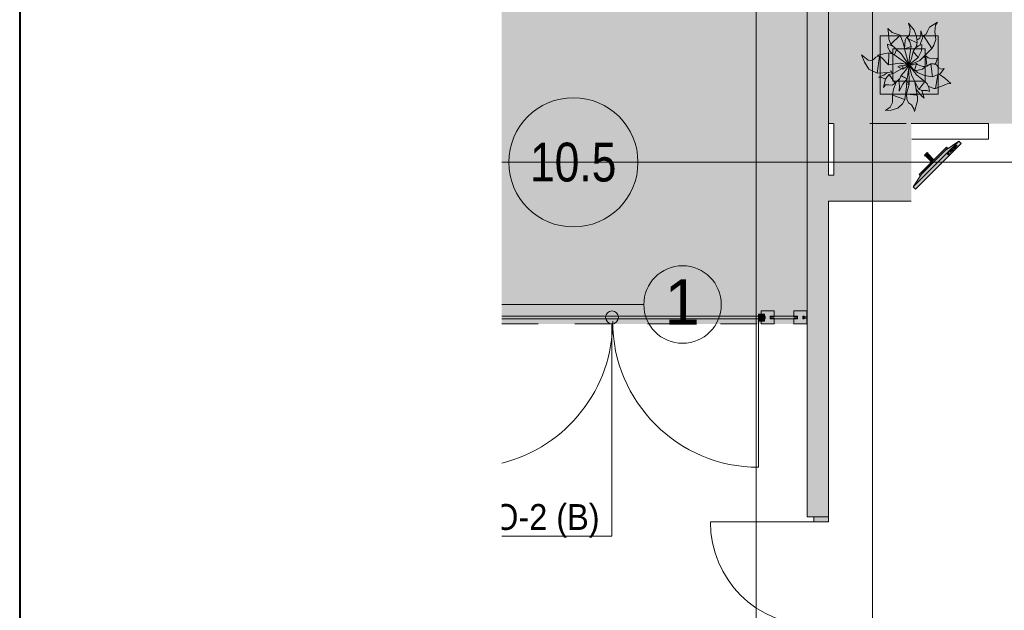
# Model space of a CAD drawing. Header units: millimetres. Extents: x 0 to 1184, y 0 to 836.
# Tile 3 of 256: x 20 to 96, y 235 to 281. Entities that reach past the tile are written whole.
import ezdxf
from ezdxf.xclip import XClip

# ---------------------------------------------------------------- set-up
doc = ezdxf.new("R2010")
doc.units = ezdxf.units.MM
doc.header["$MEASUREMENT"] = 0
doc.header["$XCLIPFRAME"] = 0
for name, pattern in [('Wipeout_Contour', [1000, 0, -1000]), ('Штриховая', [5.644444, 2.822222, -2.822222]), ('Штрихпунктирная', [6.702778, 3.527778, -1.763889, 0, -1.411111])]:
    doc.linetypes.add(name, pattern=pattern)
for name, color, linetype in [('1._1-й этаж (9)_1_Элемент Модели - Оси', 7, 'Continuous'), ('Интерьер - Мебель', 7, 'Continuous'), ('Конструктив - ГКЛ', 7, 'Continuous'), ('Конструктив - Колонны', 7, 'Continuous'), ('Конструктив - Стены наружние фасад', 7, 'Continuous'), ('Конструктив - Фасадные стены сущ', 7, 'Continuous'), ('Местность - Забор', 7, 'Continuous'), ('Элемент Модели - Зона', 7, 'Continuous'), ('Элемент модели - Зоны уличных помещений', 7, 'Continuous'), ('Элемент Модели - Оси', 7, 'Continuous'), ('Элемент модели - Оси Улица Бани', 7, 'Continuous')]:
    doc.layers.add(name, color=color, linetype=linetype)
doc.styles.add('СГЕНЕРИР_СТИЛЬ_1', font='txt')
doc.styles.add('СГЕНЕРИР_СТИЛЬ_3', font='txt')

# ---------------------------------------------------------------- blocks, each defined once
blk = doc.blocks.new('Чертеж_2_1', base_point=(205.472, 89.564))
at = {"layer": '1._1-й этаж (9)_1_Элемент Модели - Оси', "color": 7, "linetype": 'Штрихпунктирная', "lineweight": 15}
blk.add_line((71.316, 269.564), (67.866, 269.564), dxfattribs=at)
at = {"layer": '1._1-й этаж (9)_1_Элемент Модели - Оси', "color": 7, "linetype": 'Continuous', "lineweight": 15}
blk.add_circle((62.866, 269.564), 5, dxfattribs=at)
at = {"layer": '1._1-й этаж (9)_1_Элемент Модели - Оси', "color": 7, "linetype": 'Continuous', "lineweight": 15, "insert": (59.506, 269.561), "char_height": 3, "attachment_point": 4, "style": 'СГЕНЕРИР_СТИЛЬ_1'}
blk.add_mtext('\\A1;{\\pql;\\pt0;\\fArial Narrow|b0|i0|c204|p34;10.5}', dxfattribs=at)
blk = doc.blocks.new('Чертеж_4_4', base_point=(-278.479, 89.564))
at = {"layer": 'Интерьер - Мебель', "linetype": 'Continuous', "lineweight": 0, "true_color": 0xffffff}
for points in [[(85.175, 277.884), (85.41, 277.311), (85.736, 276.768), (86.39, 276.45), (87.189, 276.503), (86.911, 276.316), (86.481, 276.155), (86.739, 276.119), (87.025, 276.002), (86.874, 275.361), (87.029, 275.547), (87.458, 275.544), (87.533, 275.538), (87.767, 275.681), (87.857, 275.762), (87.652, 275.223), (87.587, 274.815), (87.573, 274.254), (87.382, 273.837), (87.035, 273.572), (87.473, 273.61), (87.985, 273.757), (88.332, 274.09), (88.512, 274.42), (88.669, 275.638), (88.822, 275.499), (88.655, 274.858), (88.675, 274.439), (88.819, 274.161), (89.046, 274.012), (89.222, 273.711), (89.27, 273.487), (89.498, 274.31), (89.491, 274.7), (89.383, 275.265), (89.769, 274.747), (90.009, 274.525), (89.84, 275.119), (90.139, 275.121), (90.256, 275.133), (90.443, 275.039), (90.332, 275.454), (90.838, 275.277), (91.795, 275.626), (92.096, 275.654), (91.19, 276.393), (91.287, 276.435), (91.564, 276.83), (91.326, 276.771), (91.148, 276.885), (90.963, 277.098), (90.85, 277.138), (90.932, 277.241), (91.047, 277.619), (90.638, 277.573), (90.343, 277.649), (90.155, 277.81), (89.968, 277.692), (90.604, 278.38), (90.762, 278.618), (90.915, 279.076), (90.857, 279.671), (90.905, 280.164), (91.05, 280.398), (90.432, 280.029), (90.175, 279.47), (89.957, 279.383), (89.907, 279.256), (89.757, 279.728), (89.77, 279.476), (89.694, 279.179), (89.465, 279.005), (89.431, 279.299), (89.24, 279.8), (88.819, 280.33), (88.935, 279.856), (88.883, 279.447), (88.72, 279.234), (88.682, 279.281), (88.574, 279.073), (88.508, 278.415), (88.405, 278.817), (88.154, 279.401), (87.554, 279.601), (87.207, 279.916), (87.27, 279.561), (87.284, 279.105), (87.441, 278.695), (87.586, 278.558), (87.176, 278.696), (87.211, 278.468), (87.325, 278.198), (87.563, 277.955), (87.277, 278.029), (86.396, 277.849), (86.562, 277.757), (86.286, 277.712), (86.187, 277.62), (86.024, 277.503), (85.883, 277.446), (85.683, 277.467)], [(89.347, 267.485), (92.882, 271.02), (92.706, 271.197), (91.645, 270.49), (89.877, 268.722), (89.17, 267.661)], [(89.7, 268.545), (91.822, 270.667), (91.751, 270.737), (89.63, 268.616)], [(90.107, 270.048), (90.319, 270.26), (90.248, 270.331), (90.036, 270.119)], [(90.602, 269.588), (90.779, 269.765), (90.301, 270.242), (90.125, 270.066)]]:
    blk.add_hatch(color=7, dxfattribs=at).paths.add_polyline_path(points)
at = {"layer": 'Конструктив - Стены наружние фасад', "linetype": 'Continuous', "lineweight": 0, "true_color": 0x000000}
for points in [[(80.971, 242.134), (81.121, 242.134), (81.121, 330.764), (80.971, 330.764)], [(81.421, 330.764), (81.121, 330.764), (81.121, 268.564), (81.421, 268.564)], [(82.621, 330.764), (81.421, 330.764), (81.421, 268.564), (82.621, 268.564)], [(81.421, 266.564), (81.121, 266.564), (81.121, 242.134), (81.421, 242.134)], [(81.421, 242.134), (82.621, 242.134), (82.621, 266.564), (81.421, 266.564)]]:
    blk.add_hatch(color=18, dxfattribs=at).paths.add_polyline_path(points)
at = {"layer": 'Конструктив - Стены наружние фасад', "linetype": 'Continuous', "lineweight": 0, "true_color": 0x7f7f7f}
blk.add_hatch(color=8, dxfattribs=at).paths.add_polyline_path([(82.621, 242.134), (81.471, 242.134), (81.471, 241.734), (82.621, 241.734)])
at = {"layer": 'Конструктив - Фасадные стены сущ', "linetype": 'Continuous', "lineweight": 0, "true_color": 0x000000}
for points in [[(81.421, 266.564), (81.421, 268.564), (81.121, 268.564), (81.121, 266.564)], [(82.621, 266.564), (82.621, 268.564), (81.421, 268.564), (81.421, 266.564)], [(82.621, 266.564), (83.021, 266.564), (83.021, 268.564), (82.621, 268.564)]]:
    blk.add_hatch(color=18, dxfattribs=at).paths.add_polyline_path(points)
at = {"layer": 'Местность - Забор', "linetype": 'Continuous', "lineweight": 0, "true_color": 0x000000}
for points in [[(57.32, 257.46), (77.706, 257.464), (77.706, 257.664), (57.32, 257.66)], [(77.656, 257.264), (77.656, 257.814), (77.206, 257.814), (77.206, 257.264)]]:
    blk.add_hatch(color=18, dxfattribs=at).paths.add_polyline_path(points)
at = {"layer": 'Элемент Модели - Зона', "linetype": 'Continuous', "lineweight": 0, "true_color": 0xf7e7a8}
h = blk.add_hatch(color=41, dxfattribs=at)
h.paths.add_polyline_path([(83.021, 364.939), (82.621, 364.939), (82.621, 272.564), (174.521, 272.564), (399.569, 272.564), (399.569, 320.394), (438.381, 359.205), (438.522, 359.064), (438.722, 359.064), (438.722, 359.264), (438.322, 359.264), (438.322, 359.901), (399.569, 398.655), (399.569, 426.459), (378.069, 426.459), (378.069, 450.364), (354.521, 450.364), (354.521, 446.564), (348.521, 446.564), (348.521, 450.364), (264.521, 450.364), (264.521, 446.564), (263.969, 446.564), (263.969, 435.544), (228.342, 399.917), (174.521, 399.917), (174.521, 366.064), (174.521, 364.939), (174.521, 360.064), (168.521, 360.064), (168.521, 364.939), (89.021, 364.939), (89.021, 360.064), (83.021, 360.064)])
h.paths.add_polyline_path([(89.021, 353.064), (83.021, 353.064), (83.021, 359.064), (89.021, 359.064)], flags=0)
h.paths.add_polyline_path([(168.521, 353.064), (168.521, 359.064), (174.521, 359.064), (174.521, 353.064)], flags=0)
h.paths.add_polyline_path([(258.521, 366.064), (264.521, 366.064), (264.521, 360.064), (258.521, 360.064)], flags=0)
h.paths.add_polyline_path([(264.521, 353.064), (258.521, 353.064), (258.521, 359.064), (264.521, 359.064)], flags=0)
h.paths.add_polyline_path([(354.521, 353.064), (348.521, 353.064), (348.521, 359.064), (354.521, 359.064)], flags=0)
h.paths.add_polyline_path([(348.521, 360.064), (348.521, 366.064), (354.521, 366.064), (354.521, 360.064)], flags=0)
at = {"layer": 'Элемент Модели - Зона', "linetype": 'Continuous', "lineweight": 0, "true_color": 0x000000}
blk.add_hatch(color=18, dxfattribs=at).paths.add_polyline_path([(65.352, 257.564), (65.39, 257.373), (65.498, 257.211), (65.661, 257.102), (65.852, 257.064), (66.043, 257.102), (66.206, 257.211), (66.314, 257.373), (66.352, 257.564), (66.314, 257.755), (66.206, 257.918), (66.043, 258.026), (65.852, 258.064), (65.661, 258.026), (65.498, 257.918), (65.39, 257.755)])
at = {"layer": 'Элемент модели - Зоны уличных помещений', "linetype": 'Continuous', "lineweight": 0, "true_color": 0x9bcf78}
blk.add_hatch(color=73, dxfattribs=at).paths.add_polyline_path([(57.32, 377.813), (57.32, 257.064), (80.971, 257.064), (80.971, 377.813)])
at = {"layer": 'Интерьер - Мебель', "color": 7, "linetype": 'Continuous', "lineweight": 15}
for p, q in [((87.207, 279.916), (87.27, 279.561)), ((87.207, 279.916), (87.554, 279.601)), ((87.207, 279.916), (87.27, 279.561)), ((87.207, 279.916), (87.554, 279.601)), ((88.819, 280.33), (88.935, 279.856)), ((88.819, 280.33), (89.24, 279.8)), ((88.819, 280.33), (88.935, 279.856)), ((88.819, 280.33), (89.24, 279.8)), ((88.883, 279.447), (88.935, 279.856)), ((88.883, 279.447), (88.935, 279.856)), ((89.24, 279.8), (89.431, 279.299)), ((89.24, 279.8), (89.431, 279.299)), ((90.274, 279.723), (90.432, 280.029)), ((90.274, 279.723), (90.432, 280.029)), ((90.432, 280.029), (91.05, 280.398)), ((90.432, 280.029), (91.05, 280.398)), ((90.857, 279.671), (90.905, 280.164)), ((90.857, 279.671), (90.905, 280.164)), ((90.905, 280.164), (91.05, 280.398)), ((90.905, 280.164), (91.05, 280.398)), ((86.605, 279.349), (86.605, 274.849)), ((91.105, 279.349), (86.605, 279.349)), ((87.27, 279.561), (87.284, 279.105)), ((87.27, 279.561), (87.284, 279.105)), ((87.284, 279.105), (87.441, 278.695)), ((87.284, 279.105), (87.441, 278.695)), ((87.441, 278.695), (88.154, 279.401)), ((87.441, 278.695), (88.154, 279.401)), ((87.554, 279.601), (87.852, 279.509)), ((87.554, 279.601), (87.852, 279.509)), ((87.852, 279.509), (88.154, 279.401)), ((87.852, 279.509), (88.154, 279.401)), ((88.154, 279.401), (88.405, 278.817)), ((88.154, 279.401), (88.405, 278.817)), ((88.504, 278.355), (88.544, 279.015)), ((88.504, 278.355), (88.544, 279.015)), ((88.544, 279.015), (88.682, 279.281)), ((88.544, 279.015), (88.682, 279.281)), ((88.682, 279.281), (88.921, 278.88)), ((88.682, 279.281), (88.921, 278.88)), ((88.72, 279.234), (88.883, 279.447)), ((88.72, 279.234), (88.883, 279.447)), ((88.79, 279.123), (89.468, 278.8)), ((88.79, 279.123), (89.468, 278.8)), ((89.431, 279.299), (89.468, 278.8)), ((89.431, 279.299), (89.468, 278.8)), ((89.465, 279.005), (89.694, 279.179)), ((89.465, 279.005), (89.694, 279.179)), ((89.688, 278.633), (89.957, 279.383)), ((89.688, 278.633), (89.957, 279.383)), ((89.694, 279.179), (89.77, 279.476)), ((89.694, 279.179), (89.77, 279.476)), ((89.757, 279.728), (89.77, 279.476)), ((89.757, 279.728), (89.907, 279.256)), ((89.757, 279.728), (89.77, 279.476)), ((89.757, 279.728), (89.907, 279.256)), ((89.957, 279.383), (90.175, 279.47)), ((89.957, 279.383), (90.175, 279.47)), ((89.957, 279.383), (90.604, 278.38)), ((89.957, 279.383), (90.604, 278.38)), ((90.175, 279.47), (90.274, 279.723)), ((90.175, 279.47), (90.274, 279.723)), ((90.762, 278.618), (90.915, 279.076)), ((90.762, 278.618), (90.915, 279.076)), ((90.857, 279.671), (90.915, 279.076)), ((90.857, 279.671), (90.915, 279.076)), ((91.105, 274.849), (91.105, 279.349)), ((87.176, 278.696), (87.211, 278.468)), ((87.176, 278.696), (87.586, 278.558)), ((87.176, 278.696), (87.211, 278.468)), ((87.176, 278.696), (87.586, 278.558)), ((87.211, 278.468), (87.325, 278.198)), ((87.211, 278.468), (87.325, 278.198)), ((87.441, 278.695), (88.276, 277.924)), ((87.441, 278.695), (88.276, 277.924)), ((87.605, 278.349), (87.605, 275.849)), ((90.105, 278.349), (87.605, 278.349)), ((87.72, 277.919), (87.88, 278.266)), ((87.72, 277.919), (87.88, 278.266)), ((88.405, 278.817), (88.508, 278.415)), ((88.405, 278.817), (88.508, 278.415)), ((88.472, 278.541), (88.516, 278.555)), ((88.472, 278.541), (88.516, 278.555)), ((88.504, 278.355), (89.023, 278.538)), ((88.504, 278.355), (89.023, 278.538)), ((88.504, 278.355), (88.841, 277.116)), ((88.504, 278.355), (88.841, 277.116)), ((88.873, 277.74), (89.023, 278.538)), ((88.873, 277.74), (89.023, 278.538)), ((88.921, 278.88), (89.023, 278.538)), ((88.921, 278.88), (89.023, 278.538)), ((89.164, 278.14), (89.332, 278.398)), ((89.164, 278.14), (89.332, 278.398)), ((89.332, 278.398), (89.588, 278.566)), ((89.332, 278.398), (89.588, 278.566)), ((89.367, 278.433), (89.468, 278.8)), ((89.367, 278.433), (89.468, 278.8)), ((89.428, 278.616), (89.54, 278.539)), ((89.428, 278.616), (89.54, 278.539)), ((89.588, 278.566), (89.829, 278.677)), ((89.588, 278.566), (89.829, 278.677)), ((89.691, 277.44), (90.604, 278.38)), ((89.691, 277.44), (90.604, 278.38)), ((89.821, 278.197), (89.829, 278.677)), ((89.821, 278.197), (89.829, 278.677)), ((90.105, 275.849), (90.105, 278.349)), ((90.604, 278.38), (90.762, 278.618)), ((90.604, 278.38), (90.762, 278.618)), ((85.175, 277.884), (85.41, 277.311)), ((85.175, 277.884), (85.683, 277.467)), ((85.175, 277.884), (85.41, 277.311)), ((85.175, 277.884), (85.683, 277.467)), ((85.683, 277.467), (85.883, 277.446)), ((85.683, 277.467), (85.883, 277.446)), ((85.883, 277.446), (86.088, 277.529)), ((85.883, 277.446), (86.088, 277.529)), ((86.088, 277.529), (86.286, 277.712)), ((86.088, 277.529), (86.286, 277.712)), ((86.286, 277.712), (86.514, 277.785)), ((86.286, 277.712), (86.514, 277.785)), ((86.39, 276.45), (86.552, 277.74)), ((86.39, 276.45), (86.552, 277.74)), ((86.396, 277.849), (87.277, 278.029)), ((86.396, 277.849), (87.277, 278.029)), ((86.396, 277.849), (86.728, 277.666)), ((86.396, 277.849), (86.728, 277.666)), ((86.728, 277.666), (87.25, 277.117)), ((86.728, 277.666), (87.25, 277.117)), ((87.25, 277.117), (87.277, 278.029)), ((87.25, 277.117), (87.277, 278.029)), ((87.277, 278.029), (87.678, 277.919)), ((87.277, 278.029), (87.678, 277.919)), ((87.325, 278.198), (87.563, 277.955)), ((87.325, 278.198), (87.563, 277.955)), ((87.678, 277.919), (88.764, 277.143)), ((87.678, 277.919), (88.764, 277.143)), ((88.276, 277.924), (88.804, 277.123)), ((88.276, 277.924), (88.804, 277.123)), ((88.841, 277.116), (88.873, 277.74)), ((88.841, 277.116), (88.873, 277.74)), ((88.891, 277.191), (89.032, 277.586)), ((88.891, 277.191), (89.032, 277.586)), ((88.912, 277.158), (89.554, 277.686)), ((88.912, 277.158), (89.554, 277.686)), ((89.032, 277.586), (89.164, 278.14)), ((89.032, 277.586), (89.164, 278.14)), ((89.164, 278.14), (89.554, 277.686)), ((89.164, 278.14), (89.554, 277.686)), ((89.554, 277.686), (89.821, 278.197)), ((89.554, 277.686), (89.821, 278.197)), ((89.941, 277.684), (90.155, 277.81)), ((89.941, 277.684), (90.155, 277.81)), ((89.959, 277.72), (89.968, 277.692)), ((89.959, 277.72), (89.968, 277.692)), ((90.155, 277.81), (90.228, 277.038)), ((90.155, 277.81), (90.343, 277.649)), ((90.155, 277.81), (90.228, 277.038)), ((90.155, 277.81), (90.343, 277.649)), ((90.343, 277.649), (90.638, 277.573)), ((90.343, 277.649), (90.638, 277.573)), ((90.638, 277.573), (91.047, 277.619)), ((90.638, 277.573), (91.047, 277.619)), ((90.932, 277.241), (91.047, 277.619)), ((90.932, 277.241), (91.047, 277.619)), ((85.41, 277.311), (85.736, 276.768)), ((85.41, 277.311), (85.736, 276.768)), ((85.736, 276.768), (86.39, 276.45)), ((85.736, 276.768), (86.39, 276.45)), ((87.25, 277.117), (88.129, 277.246)), ((87.25, 277.117), (88.129, 277.246)), ((87.668, 276.468), (88.267, 276.794)), ((87.668, 276.468), (88.267, 276.794)), ((87.971, 276.94), (88.131, 277.042)), ((87.971, 276.94), (88.131, 277.042)), ((87.971, 276.94), (88.372, 276.761)), ((87.971, 276.94), (88.372, 276.761)), ((88.129, 277.246), (88.764, 277.143)), ((88.129, 277.246), (88.764, 277.143)), ((88.131, 277.042), (88.37, 277.033)), ((88.131, 277.042), (88.37, 277.033)), ((88.133, 277.243), (88.144, 277.241)), ((88.133, 277.243), (88.144, 277.241)), ((88.2, 277.228), (88.223, 277.224)), ((88.2, 277.228), (88.223, 277.224)), ((88.267, 277.214), (88.312, 277.204)), ((88.267, 277.214), (88.312, 277.204)), ((88.334, 277.199), (88.657, 277.129)), ((88.334, 277.199), (88.657, 277.129)), ((88.37, 277.033), (88.841, 277.116)), ((88.37, 277.033), (88.841, 277.116)), ((88.37, 277.033), (88.372, 276.761)), ((88.37, 277.033), (88.372, 276.761)), ((88.372, 276.761), (88.795, 277.082)), ((88.372, 276.761), (88.795, 277.082)), ((88.586, 276.676), (88.778, 276.98)), ((88.586, 276.676), (88.778, 276.98)), ((88.696, 276.03), (88.856, 277.051)), ((88.696, 276.03), (88.856, 277.051)), ((88.792, 276.982), (88.866, 277.12)), ((88.792, 276.982), (88.866, 277.12)), ((88.8, 277.085), (88.866, 277.12)), ((88.8, 277.085), (88.866, 277.12)), ((88.812, 277.111), (88.835, 277.106)), ((88.812, 277.111), (88.835, 277.106)), ((88.829, 277.107), (88.841, 277.116)), ((88.829, 277.107), (88.841, 277.116)), ((88.833, 276.872), (88.854, 275.623)), ((88.833, 276.872), (88.854, 275.623)), ((88.854, 277.06), (89.054, 276.247)), ((88.854, 277.06), (89.054, 276.247)), ((88.857, 277.1), (88.936, 277.081)), ((88.857, 277.1), (88.936, 277.081)), ((88.857, 277.072), (89.026, 276.928)), ((88.857, 277.072), (89.026, 276.928)), ((88.895, 277.115), (89.134, 277.108)), ((88.895, 277.115), (89.134, 277.108)), ((88.921, 277.008), (89.446, 276.305)), ((88.921, 277.008), (89.446, 276.305)), ((88.938, 277.019), (89.282, 276.678)), ((88.938, 277.019), (89.282, 276.678)), ((88.959, 277.131), (89.691, 277.44)), ((88.959, 277.131), (89.691, 277.44)), ((89.134, 277.108), (89.418, 277.216)), ((89.134, 277.108), (89.418, 277.216)), ((89.282, 276.678), (89.418, 277.216)), ((89.282, 276.678), (89.418, 277.216)), ((89.418, 277.216), (89.507, 277.125)), ((89.418, 277.216), (89.507, 277.125)), ((89.507, 277.125), (89.675, 277.06)), ((89.507, 277.125), (89.675, 277.06)), ((89.56, 276.682), (89.895, 276.769)), ((89.56, 276.682), (89.895, 276.769)), ((89.675, 277.06), (90.082, 276.917)), ((89.675, 277.06), (90.082, 276.917)), ((89.895, 276.769), (90.082, 276.917)), ((89.895, 276.769), (90.082, 276.917)), ((89.953, 276.973), (90.228, 277.015)), ((89.953, 276.973), (90.228, 277.015)), ((90.228, 277.015), (90.524, 277.196)), ((90.228, 277.015), (90.524, 277.196)), ((90.524, 277.196), (90.661, 276.166)), ((90.524, 277.196), (90.737, 277.179)), ((90.524, 277.196), (90.661, 276.166)), ((90.524, 277.196), (90.737, 277.179)), ((90.737, 277.179), (90.963, 277.098)), ((90.737, 277.179), (90.963, 277.098)), ((90.833, 277.139), (90.932, 277.241)), ((90.833, 277.139), (90.932, 277.241)), ((90.963, 277.098), (91.148, 276.885)), ((90.963, 277.098), (91.148, 276.885)), ((91.148, 276.885), (91.326, 276.771)), ((91.148, 276.885), (91.326, 276.771)), ((91.287, 276.435), (91.564, 276.83)), ((91.287, 276.435), (91.564, 276.83)), ((91.326, 276.771), (91.564, 276.83)), ((91.326, 276.771), (91.564, 276.83)), ((86.39, 276.45), (87.295, 276.518)), ((86.39, 276.45), (87.295, 276.518)), ((86.481, 276.155), (86.895, 276.305)), ((86.481, 276.155), (86.895, 276.305)), ((86.481, 276.155), (86.739, 276.119)), ((86.481, 276.155), (86.739, 276.119)), ((86.739, 276.119), (87.025, 276.002)), ((86.739, 276.119), (87.025, 276.002)), ((86.874, 275.361), (87.038, 276.027)), ((86.874, 275.361), (87.038, 276.027)), ((86.895, 276.305), (87.189, 276.503)), ((86.895, 276.305), (87.189, 276.503)), ((87.038, 276.027), (87.313, 276.371)), ((87.038, 276.027), (87.313, 276.371)), ((87.295, 276.518), (87.485, 276.558)), ((87.295, 276.518), (87.485, 276.558)), ((87.313, 276.371), (87.668, 276.468)), ((87.313, 276.371), (87.668, 276.468)), ((87.313, 276.371), (87.767, 275.681)), ((87.313, 276.371), (87.767, 275.681)), ((87.453, 276.68), (87.535, 276.441)), ((87.453, 276.68), (87.535, 276.441)), ((87.767, 275.681), (88.122, 276.02)), ((87.767, 275.681), (88.122, 276.02)), ((88.063, 275.861), (88.239, 276.276)), ((88.063, 275.861), (88.239, 276.276)), ((88.213, 276.267), (88.239, 276.276)), ((88.213, 276.267), (88.239, 276.276)), ((88.213, 276.267), (88.696, 276.03)), ((88.213, 276.267), (88.696, 276.03)), ((88.239, 276.276), (88.586, 276.676)), ((88.239, 276.276), (88.586, 276.676)), ((88.239, 276.276), (88.696, 276.03)), ((88.239, 276.276), (88.696, 276.03)), ((88.367, 275.618), (88.696, 276.03)), ((88.367, 275.618), (88.696, 276.03)), ((88.65, 275.402), (88.682, 276.002)), ((88.65, 275.402), (88.682, 276.002)), ((89.054, 276.247), (89.601, 275.195)), ((89.054, 276.247), (89.601, 275.195)), ((89.282, 276.678), (89.56, 276.682)), ((89.282, 276.678), (89.56, 276.682)), ((89.328, 276.67), (89.496, 276.525)), ((89.328, 276.67), (89.496, 276.525)), ((89.446, 276.305), (90.069, 275.806)), ((89.446, 276.305), (90.069, 275.806)), ((89.496, 276.525), (90.039, 276.273)), ((89.496, 276.525), (90.039, 276.273)), ((90.039, 276.273), (90.661, 276.166)), ((90.039, 276.273), (90.661, 276.166)), ((90.661, 276.166), (91.287, 276.435)), ((90.661, 276.166), (91.287, 276.435)), ((90.895, 275.27), (91.076, 276.323)), ((90.895, 275.27), (91.076, 276.323)), ((91.19, 276.393), (91.614, 276.079)), ((91.19, 276.393), (91.614, 276.079)), ((91.614, 276.079), (92.096, 275.654)), ((91.614, 276.079), (92.096, 275.654)), ((86.874, 275.361), (87.029, 275.547)), ((86.874, 275.361), (87.029, 275.547)), ((87.029, 275.547), (87.278, 275.558)), ((87.029, 275.547), (87.278, 275.558)), ((87.278, 275.558), (87.533, 275.538)), ((87.278, 275.558), (87.533, 275.538)), ((87.533, 275.538), (87.767, 275.681)), ((87.533, 275.538), (87.767, 275.681)), ((87.577, 274.751), (87.654, 275.236)), ((87.577, 274.751), (87.654, 275.236)), ((87.605, 275.849), (90.105, 275.849)), ((87.654, 275.236), (87.857, 275.762)), ((87.654, 275.236), (87.857, 275.762)), ((88.063, 275.861), (88.11, 275.45)), ((88.063, 275.861), (88.11, 275.45)), ((88.077, 275.082), (88.367, 275.618)), ((88.077, 275.082), (88.367, 275.618)), ((88.077, 275.082), (88.11, 275.45)), ((88.077, 275.082), (88.11, 275.45)), ((88.512, 274.42), (88.65, 275.402)), ((88.512, 274.42), (88.65, 275.402)), ((88.655, 274.858), (88.854, 275.623)), ((88.655, 274.858), (88.854, 275.623)), ((88.669, 275.638), (88.77, 275.618)), ((88.669, 275.638), (88.77, 275.618)), ((88.682, 275.737), (88.775, 275.718)), ((88.682, 275.737), (88.775, 275.718)), ((88.77, 275.618), (88.848, 275.623)), ((88.77, 275.618), (88.848, 275.623)), ((88.775, 275.718), (88.84, 275.722)), ((88.775, 275.718), (88.84, 275.722)), ((89.296, 275.768), (89.471, 274.762)), ((89.296, 275.768), (89.471, 274.762)), ((89.339, 275.621), (89.361, 275.635)), ((89.339, 275.621), (89.361, 275.635)), ((89.376, 275.326), (89.49, 275.126)), ((89.376, 275.326), (89.49, 275.126)), ((89.601, 275.195), (90.069, 275.806)), ((89.601, 275.195), (90.069, 275.806)), ((89.616, 275.216), (89.84, 275.119)), ((89.616, 275.216), (89.84, 275.119)), ((90.069, 275.806), (90.244, 275.64)), ((90.069, 275.806), (90.244, 275.64)), ((90.244, 275.64), (90.374, 275.358)), ((90.244, 275.64), (90.374, 275.358)), ((90.332, 275.454), (90.781, 275.284)), ((90.332, 275.454), (90.781, 275.284)), ((90.374, 275.358), (90.443, 275.039)), ((90.374, 275.358), (90.443, 275.039)), ((90.781, 275.284), (90.895, 275.27)), ((90.781, 275.284), (90.895, 275.27)), ((90.895, 275.27), (91.436, 275.477)), ((90.895, 275.27), (91.436, 275.477)), ((91.436, 275.477), (91.795, 275.626)), ((91.436, 275.477), (91.795, 275.626)), ((91.795, 275.626), (92.096, 275.654)), ((91.795, 275.626), (92.096, 275.654)), ((86.605, 274.849), (91.105, 274.849)), ((87.572, 274.187), (87.577, 274.751)), ((87.572, 274.187), (87.577, 274.751)), ((87.577, 274.751), (88.512, 274.42)), ((87.577, 274.751), (88.512, 274.42)), ((88.332, 274.09), (88.512, 274.42)), ((88.332, 274.09), (88.512, 274.42)), ((88.655, 274.858), (89.427, 274.767)), ((88.655, 274.858), (89.427, 274.767)), ((88.662, 274.826), (88.675, 274.439)), ((88.662, 274.826), (89.471, 274.762)), ((88.662, 274.826), (88.675, 274.439)), ((88.662, 274.826), (89.471, 274.762)), ((88.675, 274.439), (88.819, 274.161)), ((88.675, 274.439), (88.819, 274.161)), ((89.471, 274.762), (89.511, 274.638)), ((89.471, 274.762), (89.511, 274.638)), ((89.49, 275.126), (89.805, 274.699)), ((89.49, 275.126), (89.805, 274.699)), ((89.498, 274.31), (89.511, 274.638)), ((89.498, 274.31), (89.511, 274.638)), ((89.805, 274.699), (90.009, 274.525)), ((89.805, 274.699), (90.009, 274.525)), ((89.834, 275.112), (90.009, 274.525)), ((89.834, 275.112), (90.009, 274.525)), ((89.84, 275.119), (90.023, 275.109)), ((89.84, 275.119), (90.023, 275.109)), ((90.023, 275.109), (90.256, 275.133)), ((90.023, 275.109), (90.256, 275.133)), ((90.256, 275.133), (90.443, 275.039)), ((90.256, 275.133), (90.443, 275.039)), ((87.035, 273.572), (87.382, 273.837)), ((87.035, 273.572), (87.382, 273.837)), ((87.382, 273.837), (87.572, 274.187)), ((87.382, 273.837), (87.572, 274.187)), ((87.473, 273.61), (87.985, 273.757)), ((87.473, 273.61), (87.985, 273.757)), ((87.985, 273.757), (88.332, 274.09)), ((87.985, 273.757), (88.332, 274.09)), ((88.819, 274.161), (89.046, 274.012)), ((88.819, 274.161), (89.046, 274.012)), ((89.046, 274.012), (89.222, 273.711)), ((89.046, 274.012), (89.222, 273.711)), ((89.222, 273.711), (89.27, 273.487)), ((89.222, 273.711), (89.27, 273.487)), ((89.27, 273.487), (89.498, 274.31)), ((89.27, 273.487), (89.498, 274.31)), ((87.035, 273.572), (87.473, 273.61)), ((87.035, 273.572), (87.473, 273.61)), ((89.17, 267.661), (92.706, 271.197)), ((92.001, 270.369), (92.237, 270.605)), ((92.237, 270.605), (92.281, 270.561)), ((92.296, 270.664), (92.532, 270.899)), ((92.34, 270.619), (92.296, 270.664)), ((92.576, 270.855), (92.34, 270.619)), ((92.532, 270.899), (92.576, 270.855)), ((91.825, 270.192), (91.942, 270.31)), ((91.869, 270.148), (91.825, 270.192)), ((91.987, 270.266), (91.869, 270.148)), ((91.942, 270.31), (91.987, 270.266)), ((92.046, 270.325), (92.001, 270.369)), ((92.281, 270.561), (92.046, 270.325))]:
    blk.add_line(p, q, dxfattribs=at)
at = {"layer": 'Интерьер - Мебель', "color": 7, "linetype": 'Continuous', "lineweight": 15, "flags": 128}
for points in [[(89.347, 267.485), (92.882, 271.02), (92.706, 271.197), (91.645, 270.49), (89.877, 268.722), (89.17, 267.661)], [(89.7, 268.545), (91.822, 270.667), (91.751, 270.737), (89.63, 268.616)], [(90.107, 270.048), (90.319, 270.26), (90.248, 270.331), (90.036, 270.119)], [(90.602, 269.588), (90.779, 269.765), (90.301, 270.242), (90.125, 270.066)]]:
    blk.add_lwpolyline(points, close=True, dxfattribs=at)
at = {"layer": 'Интерьер - Мебель', "color": 7, "linetype": 'Continuous', "lineweight": 15}
blk.add_arc((90.452, 269.915), 0.125, 45, 225, dxfattribs=at)
at = {"layer": 'Конструктив - Колонны', "color": 7, "linetype": 'Continuous', "lineweight": 15}
for p, q in [((86.021, 270.364), (86.021, 273.364)), ((85.221, 269.564), (82.221, 269.564)), ((86.821, 269.564), (89.821, 269.564)), ((86.021, 268.764), (86.021, 265.764))]:
    blk.add_line(p, q, dxfattribs=at)
at = {"layer": 'Конструктив - Колонны', "color": 7, "linetype": 'Continuous', "lineweight": 15, "flags": 128}
for points in [[(83.021, 272.564), (83.021, 268.564)], [(83.021, 266.564), (89.021, 266.564)]]:
    blk.add_lwpolyline(points, dxfattribs=at)
at = {"layer": 'Конструктив - Колонны', "color": 7, "linetype": 'Continuous', "lineweight": 15}
blk.add_point((86.021, 269.564), dxfattribs=at)
at = {"layer": 'Конструктив - Стены наружние фасад', "color": 7, "linetype": 'Continuous', "lineweight": 15}
for p, q in [((80.971, 242.134), (80.971, 242.504)), ((80.971, 242.134), (80.971, 242.504)), ((80.971, 242.134), (80.971, 242.504)), ((82.621, 242.134), (82.621, 242.504)), ((82.621, 242.134), (82.621, 242.504)), ((82.621, 242.134), (82.621, 242.504)), ((81.471, 241.734), (73.471, 241.734)), ((81.121, 242.134), (80.971, 242.134)), ((81.121, 242.134), (80.971, 242.134)), ((81.121, 242.134), (80.971, 242.134)), ((81.421, 242.134), (81.121, 242.134)), ((81.421, 242.134), (81.121, 242.134)), ((81.421, 242.134), (81.121, 242.134)), ((81.471, 242.134), (81.421, 242.134)), ((81.471, 242.134), (81.421, 242.134)), ((81.471, 242.134), (81.421, 242.134)), ((82.621, 242.134), (81.471, 242.134)), ((81.471, 241.734), (81.471, 242.134)), ((81.471, 242.134), (82.621, 242.134)), ((82.621, 242.134), (81.471, 242.134)), ((82.621, 242.134), (81.471, 242.134)), ((82.621, 241.734), (81.471, 241.734)), ((82.621, 242.134), (82.621, 241.734))]:
    blk.add_line(p, q, dxfattribs=at)
at = {"layer": 'Конструктив - Стены наружние фасад', "color": 7, "linetype": 'Continuous', "lineweight": 15, "flags": 128}
for points in [[(80.971, 330.764), (80.971, 242.134)], [(82.621, 268.564), (82.621, 330.764)], [(82.621, 242.134), (82.621, 266.564)]]:
    blk.add_lwpolyline(points, dxfattribs=at)
at = {"layer": 'Конструктив - Стены наружние фасад', "color": 7, "linetype": 'Continuous', "lineweight": 15}
blk.add_arc((81.471, 241.734), 8, 180, 270, dxfattribs=at)
at = {"layer": 'Конструктив - Фасадные стены сущ', "color": 7, "linetype": 'Continuous', "lineweight": 15, "flags": 128}
for points in [[(83.021, 268.564), (82.621, 268.564)], [(82.621, 266.564), (83.021, 266.564)]]:
    blk.add_lwpolyline(points, dxfattribs=at)
at = {"layer": 'Местность - Забор', "color": 7, "linetype": 'Continuous', "lineweight": 15}
for p, q in [((78.405, 258.064), (77.405, 258.064)), ((77.405, 258.064), (77.406, 257.614)), ((80.927, 258.064), (79.927, 258.064)), ((77.706, 257.614), (77.406, 257.614)), ((77.406, 257.514), (77.406, 257.064)), ((77.706, 257.514), (77.406, 257.514)), ((78.406, 257.064), (77.406, 257.064)), ((77.706, 257.614), (77.706, 257.514)), ((80.927, 257.064), (79.927, 257.064))]:
    blk.add_line(p, q, dxfattribs=at)
at = {"layer": 'Местность - Забор', "color": 7, "linetype": 'Continuous', "lineweight": 15, "flags": 128}
blk.add_lwpolyline([(57.32, 257.46), (77.706, 257.464), (77.706, 257.664), (57.32, 257.66)], dxfattribs=at)
blk.add_lwpolyline([(77.656, 257.264), (77.206, 257.264), (77.206, 257.814), (77.656, 257.814)], close=True, dxfattribs=at)
at = {"layer": 'Элемент Модели - Зона', "color": 7, "linetype": 'Continuous', "lineweight": 15}
for p, q in [((65.852, 257.064), (65.852, 240.644)), ((77.206, 257.264), (77.206, 245.964)), ((64.749, 240.644), (57.32, 240.644)), ((65.852, 240.644), (64.749, 240.644))]:
    blk.add_line(p, q, dxfattribs=at)
at = {"layer": 'Элемент Модели - Зона', "color": 7, "linetype": 'Штриховая', "lineweight": 15, "flags": 128}
blk.add_lwpolyline([(83.021, 364.939), (82.621, 364.939), (82.621, 272.564), (174.521, 272.564), (399.569, 272.564), (399.569, 320.394), (438.381, 359.205), (438.522, 359.064), (438.722, 359.064), (438.722, 359.264), (438.322, 359.264), (438.322, 359.901), (399.569, 398.655), (399.569, 426.459), (378.069, 426.459), (378.069, 450.364), (354.521, 450.364), (354.521, 446.564), (348.521, 446.564), (348.521, 450.364), (264.521, 450.364), (264.521, 446.564), (263.969, 446.564), (263.969, 435.544), (228.342, 399.917), (174.521, 399.917), (174.521, 366.064), (174.521, 364.939), (174.521, 360.064), (168.521, 360.064), (168.521, 364.939), (89.021, 364.939), (89.021, 360.064), (83.021, 360.064)], close=True, dxfattribs=at)
at = {"layer": 'Элемент Модели - Зона', "color": 7, "linetype": 'Continuous', "lineweight": 15}
blk.add_circle((65.852, 257.564), 0.5, dxfattribs=at)
for centre, start, end in [((54.606, 257.264), 283.90004, 0), ((77.206, 257.264), 180, 270)]:
    blk.add_arc(centre, 11.3, start, end, dxfattribs=at)
at = {"layer": 'Элемент модели - Зоны уличных помещений', "color": 7, "linetype": 'Штриховая', "lineweight": 15, "flags": 128}
blk.add_lwpolyline([(57.32, 257.064), (80.971, 257.064), (80.971, 377.813), (57.32, 377.813)], dxfattribs=at)
at = {"layer": 'Элемент Модели - Оси', "color": 7, "linetype": 'Continuous', "lineweight": 15}
for p, q in [((77.021, 828.727), (77.021, 166.928)), ((86.021, 828.727), (86.021, 166.928)), ((57.32, 269.564), (1181.052, 269.564))]:
    blk.add_line(p, q, dxfattribs=at)
at = {"layer": 'Элемент модели - Оси Улица Бани', "color": 7, "linetype": 'Continuous', "lineweight": 15}
blk.add_line((57.32, 258.56), (68.317, 258.56), dxfattribs=at)
blk.add_circle((71.317, 258.56), 3, dxfattribs=at)
at = {"color": 7, "linetype": 'Continuous', "lineweight": 15, "insert": (56.652, 240.517), "char_height": 2, "attachment_point": 7, "style": 'СГЕНЕРИР_СТИЛЬ_3'}
blk.add_mtext('\\A1;{\\W0.900000x;\\pql;\\fArial|b0|i0|c204|p38;О-\\fArial|b0|i0|c204|p38;2\\fArial|b0|i0|c204|p38; (В)}', dxfattribs=at)
at = {"layer": 'Элемент модели - Оси Улица Бани', "color": 7, "linetype": 'Continuous', "lineweight": 15, "insert": (72.645, 258.76), "char_height": 3.5, "attachment_point": 6, "style": 'СГЕНЕРИР_СТИЛЬ_3'}
blk.add_mtext('\\A1;{\\pqr;\\pt0;\\fArial|b0|i0|c204|p38;1}', dxfattribs=at)
at = {"color": 254, "linetype": 'Wipeout_Contour', "lineweight": 0, "ltscale": 1148.503646}
blk.add_wipeout([(89.071, 271.364), (94.991, 271.364), (94.991, 272.564), (89.071, 272.564)], dxfattribs=at).dxf.layer = 'Конструктив - ГКЛ'
at = {"color": 254, "linetype": 'Wipeout_Contour', "lineweight": 0, "ltscale": 3233.480336}
blk.add_wipeout([(78.106, 257.614), (78.106, 257.514), (78.406, 257.514), (78.406, 257.464), (79.927, 257.464), (79.927, 257.514), (80.227, 257.514), (80.227, 257.614), (79.927, 257.614), (79.927, 257.664), (78.406, 257.664), (78.406, 257.614)], dxfattribs=at).dxf.layer = 'Местность - Забор'
at = {"color": 254, "linetype": 'Wipeout_Contour', "lineweight": 0, "ltscale": 1079.61349}
blk.add_wipeout([(80.627, 257.514), (80.721, 257.514), (80.721, 257.614), (80.627, 257.614)], dxfattribs=at).dxf.layer = 'Местность - Забор'
at = {"layer": 'Конструктив - Колонны', "linetype": 'Continuous', "lineweight": 0, "true_color": 0x000000}
blk.add_hatch(color=18, dxfattribs=at).paths.add_polyline_path([(83.021, 272.564), (83.021, 268.564), (83.021, 266.564), (89.021, 266.564), (89.021, 271.364), (89.021, 272.564)])
at = {"layer": 'Местность - Забор', "linetype": 'Continuous', "lineweight": 0, "true_color": 0x2b2b2b}
for points in [[(77.706, 257.514), (77.406, 257.514), (77.406, 257.064), (78.406, 257.064), (78.406, 257.514), (78.106, 257.514), (78.106, 257.614), (78.406, 257.614), (78.405, 258.064), (77.405, 258.064), (77.406, 257.614), (77.706, 257.614)], [(80.227, 257.514), (79.927, 257.514), (79.927, 257.064), (80.927, 257.064), (80.927, 257.514), (80.627, 257.514), (80.627, 257.614), (80.927, 257.614), (80.927, 258.064), (79.927, 258.064), (79.927, 257.614), (80.227, 257.614)]]:
    blk.add_hatch(color=250, dxfattribs=at).paths.add_polyline_path(points)
at = {"layer": 'Местность - Забор', "linetype": 'Continuous', "lineweight": 0, "true_color": 0x000000}
for points in [[(78.106, 257.664), (78.106, 257.464), (80.227, 257.464), (80.227, 257.664)], [(80.627, 257.664), (80.627, 257.464), (80.721, 257.464), (80.721, 257.664)]]:
    blk.add_hatch(color=18, dxfattribs=at).paths.add_polyline_path(points)
at = {"layer": 'Конструктив - ГКЛ', "color": 7, "linetype": 'Continuous', "lineweight": 15, "flags": 128}
for points in [[(94.991, 272.564), (89.021, 272.564)], [(94.991, 271.364), (94.991, 272.564)], [(89.071, 271.364), (94.991, 271.364)]]:
    blk.add_lwpolyline(points, dxfattribs=at)
at = {"layer": 'Местность - Забор', "color": 7, "linetype": 'Continuous', "lineweight": 15}
for p, q in [((78.405, 258.064), (78.406, 257.614)), ((79.927, 258.064), (79.927, 257.614)), ((80.927, 258.064), (80.927, 257.614)), ((78.106, 257.614), (78.106, 257.514)), ((78.406, 257.614), (78.106, 257.614)), ((78.406, 257.514), (78.106, 257.514)), ((78.406, 257.514), (78.406, 257.064)), ((80.227, 257.614), (79.927, 257.614)), ((80.227, 257.514), (79.927, 257.514)), ((79.927, 257.514), (79.927, 257.064)), ((80.227, 257.614), (80.227, 257.514)), ((80.627, 257.614), (80.627, 257.514)), ((80.927, 257.614), (80.627, 257.614)), ((80.927, 257.514), (80.627, 257.514)), ((80.927, 257.514), (80.927, 257.064))]:
    blk.add_line(p, q, dxfattribs=at)
at = {"layer": 'Местность - Забор', "color": 7, "linetype": 'Continuous', "lineweight": 15, "flags": 128}
for points in [[(78.106, 257.664), (78.106, 257.464), (80.227, 257.464), (80.227, 257.664)], [(80.627, 257.664), (80.627, 257.464), (80.721, 257.464), (80.721, 257.664)]]:
    blk.add_lwpolyline(points, close=True, dxfattribs=at)
for points in [[(78.406, 257.664), (79.927, 257.664)], [(78.406, 257.464), (79.927, 257.464)], [(80.721, 257.614), (80.721, 257.514)]]:
    blk.add_lwpolyline(points, dxfattribs=at)

msp = doc.modelspace()

# ---------------------------------------------------------------- linework, layer by layer
at = {"color": 7, "linetype": 'Continuous', "lineweight": 40}
msp.add_line((20, 836), (20, 5), dxfattribs=at)

# ---------------------------------------------------------------- block references
at = {"color": 161, "linetype": 'Continuous', "lineweight": 40, "true_color": 0x83aefe}
ref = msp.add_blockref('Чертеж_2_1', (205.472, 89.564), dxfattribs=at)
XClip(ref).set_block_clipping_path([(57.3201676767, 166.9282606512), (71.3162990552, 828.727105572)])

# ---------------------------------------------------------------- next in the draw order: block references
ref = msp.add_blockref('Чертеж_4_4', (-278.479, 89.564), dxfattribs=at)
XClip(ref).set_block_clipping_path([(57.3201676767, 166.9277917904), (1181.0522393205, 828.727105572)])

doc.saveas('drawing.dxf')
